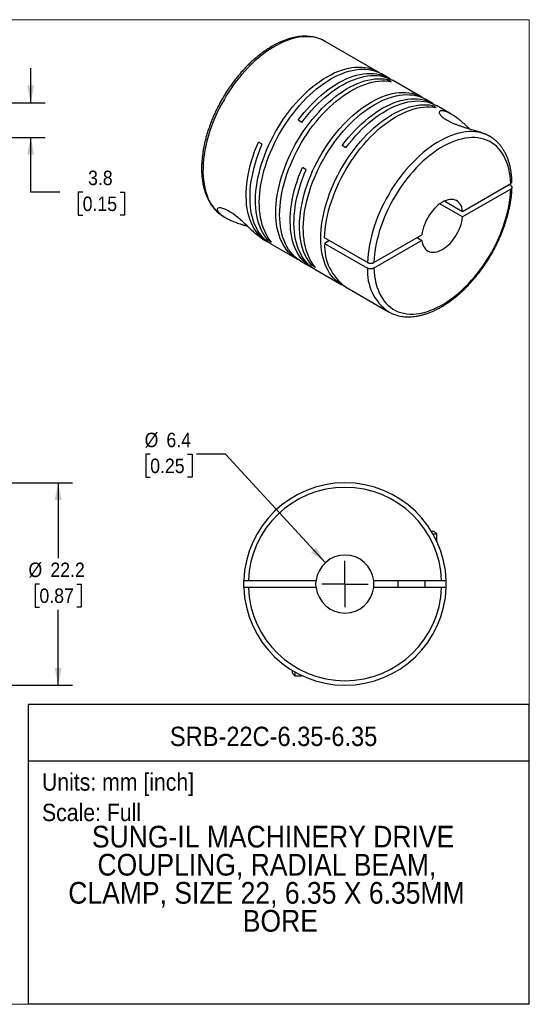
# Model space of a CAD drawing. Header units: millimetres. Extents: x 0 to 140, y 0 to 108.
# Tile 2 of 2: x 84 to 140, y 0 to 108. Entities that reach past the tile are written whole.
import ezdxf
from ezdxf.enums import TextEntityAlignment as Align

# ---------------------------------------------------------------- set-up
doc = ezdxf.new("R2010")
doc.units = ezdxf.units.MM
doc.header["$LTSCALE"] = 0.5
doc.linetypes.add('SLD-Solid', pattern=[0])
doc.layers.add('SLD-0', color=7, linetype='SLD-Solid', lineweight=25)
doc.layers.add('TEXT', color=140, linetype='SLD-Solid', lineweight=25)
doc.styles.add('SLDTEXTSTYLE0', font='GOTHIC.TTF', dxfattribs={"width": 0.913})
doc.dimstyles.new('SLDDIMSTYLE0', dxfattribs={"dimtxt": 1.5875, "dimasz": 1.905, "dimexe": 0, "dimexo": 0.0625, "dimgap": 0.396875, "dimtad": 0, "dimtih": 1, "dimtoh": 1, "dimdec": 1, "dimrnd": 1e-09, "dimzin": 12, "dimdsep": 46, "dimtxsty": 'SLDTEXTSTYLE0', "dimsah": 1, "dimcen": 0, "dimadec": 0, "dimazin": 3, "dimtfac": 1, "dimtdec": 1, "dimtofl": 0, "dimtmove": 0, "dimatfit": 3, "dimfxl": 0, "dimfrac": 2, "dimtolj": 1, "dimtzin": 12, "dimarcsym": 0})
doc.dimstyles.new('SLDDIMSTYLE1', dxfattribs={"dimtxt": 1.5875, "dimasz": 1.905, "dimexe": 0, "dimexo": 0.0625, "dimgap": 0.396875, "dimtad": 0, "dimtih": 1, "dimtoh": 1, "dimdec": 1, "dimrnd": 1e-09, "dimzin": 12, "dimdsep": 46, "dimtxsty": 'SLDTEXTSTYLE0', "dimsah": 1, "dimcen": 0.09, "dimadec": 0, "dimazin": 3, "dimtfac": 1, "dimtdec": 1, "dimtofl": 0, "dimtmove": 0, "dimatfit": 3, "dimfxl": 0, "dimfrac": 2, "dimtolj": 1, "dimtzin": 12, "dimarcsym": 0})
doc.dimstyles.new('SLDDIMSTYLE2', dxfattribs={"dimtxt": 1.5875, "dimasz": 1.905, "dimexe": 0, "dimexo": 0.0625, "dimgap": 0.396875, "dimtad": 0, "dimtih": 1, "dimtoh": 1, "dimdec": 1, "dimrnd": 1e-09, "dimzin": 12, "dimdsep": 46, "dimtxsty": 'SLDTEXTSTYLE0', "dimsah": 1, "dimcen": 0.09, "dimadec": 0, "dimazin": 3, "dimtfac": 1, "dimtdec": 1, "dimtmove": 0, "dimatfit": 0, "dimfxl": 0, "dimfrac": 2, "dimtolj": 1, "dimtzin": 12, "dimarcsym": 0})

# ---------------------------------------------------------------- blocks, each defined once
blk = doc.blocks.new('SW_NOTE_0')
at = {"layer": 'TEXT', "color": 0, "insert": (0, 2.43), "char_height": 1.905, "attachment_point": 1, "style": 'SLDTEXTSTYLE0'}
blk.add_mtext('Scale: Full', dxfattribs=at)
blk = doc.blocks.new('SW_NOTE_0_1')
at = {"layer": 'TEXT', "color": 0, "insert": (0, 2.43), "char_height": 1.905, "attachment_point": 1, "style": 'SLDTEXTSTYLE0'}
blk.add_mtext('Units: mm [inch]', dxfattribs=at)
blk = doc.blocks.new('Block1')
at = {"layer": 'TEXT'}
for p, q in [((139.7, 32.88), (84.82, 32.88)), ((84.82, 0), (84.82, 32.88)), ((139.7, 0), (139.7, 32.88)), ((84.82, 26.7), (139.7, 26.7)), ((139.7, 0), (84.82, 0))]:
    blk.add_line(p, q, dxfattribs=at)
at = {"layer": 'TEXT', "color": 140}
for name, p in [('SW_NOTE_0_1', (86.29, 22.9)), ('SW_NOTE_0', (86.29, 19.56))]:
    blk.add_blockref(name, p, dxfattribs=at)
at = {"layer": 'TEXT', "color": 140, "style": 'SLDTEXTSTYLE0', "width": 0.913}
for tag, height, p in [('AUTOATTR0', 2.12, (100.31, 27.68)), ('AUTOATTR1_0', 2.38, (91.76, 16.48)), ('AUTOATTR1_1', 2.38, (92.37, 13.4)), ('AUTOATTR1_2', 2.38, (89.17, 10.32)), ('AUTOATTR1_3', 2.38, (108.3, 7.25))]:
    blk.add_attdef(tag, text='', height=height, dxfattribs=at).set_placement(p, align=Align.BOTTOM_LEFT)
blk = doc.blocks.new('Block2')
at = {"color": 7, "linetype": 'SLD-Solid', "lineweight": 18}
for p, q in [((139.7, 107.95), (0, 107.95)), ((139.7, 0), (139.7, 107.95)), ((139.7, 0), (0, 0))]:
    blk.add_line(p, q, dxfattribs=at)
blk = doc.blocks.new('_D_1')
at = {"layer": 'SLD-0'}
for p, q in [((78.46, 57.18), (89.65, 57.18)), ((88.06, 57.18), (88.06, 48.93)), ((86.01, 46.08), (85.53, 46.08)), ((85.53, 46.08), (85.53, 43.56)), ((90.12, 46.08), (90.6, 46.08)), ((90.6, 46.08), (90.6, 43.56)), ((85.53, 43.56), (86.01, 43.56)), ((88.06, 34.98), (88.06, 43.24)), ((90.6, 43.56), (90.12, 43.56)), ((78.46, 34.98), (89.65, 34.98))]:
    blk.add_line(p, q, dxfattribs=at)
for points in [[(88.06, 57.18), (87.68, 55.28), (88.45, 55.28)], [(88.06, 34.98), (88.45, 36.89), (87.68, 36.89)]]:
    blk.add_solid(points, dxfattribs=at)
at = {"layer": 'SLD-0', "char_height": 1.587, "attachment_point": 1, "style": 'SLDTEXTSTYLE0'}
for s, insert in [('%%c', (84.81, 48.43)), ('22.2', (87.21, 48.43)), ('0.87', (86.01, 45.59))]:
    blk.add_mtext(s, dxfattribs=dict(at, insert=insert))
blk = doc.blocks.new('_D_5')
at = {"layer": 'SLD-0'}
for p, q in [((98.15, 60.32), (97.67, 60.32)), ((97.67, 60.32), (97.67, 57.8)), ((102.25, 60.32), (102.74, 60.32)), ((102.74, 60.32), (102.74, 57.8)), ((106.4, 60.32), (103.22, 60.32)), ((117.35, 48.42), (106.4, 60.32)), ((97.67, 57.8), (98.15, 57.8)), ((102.74, 57.8), (102.25, 57.8))]:
    blk.add_line(p, q, dxfattribs=at)
blk.add_solid([(117.35, 48.42), (116.34, 50.08), (115.78, 49.56)], dxfattribs=at)
at = {"layer": 'SLD-0', "char_height": 1.587, "attachment_point": 1, "style": 'SLDTEXTSTYLE0'}
for s, insert in [('%%c', (97.54, 62.67)), ('6.4', (99.93, 62.67)), ('0.25', (98.15, 59.83))]:
    blk.add_mtext(s, dxfattribs=dict(at, insert=insert))
blk = doc.blocks.new('SW_CENTERMARKSYMBOL_2')
at = {"layer": 'SLD-0', "color": 0}
for q in [(0, 2.54), (-2.54, 0), (0, -2.54), (2.54, 0)]:
    blk.add_line((0, 0), q, dxfattribs=at)
blk = doc.blocks.new('_D_7')
at = {"layer": 'SLD-0'}
for p, q in [((85.05, 98.84), (85.05, 102.65)), ((78.46, 98.84), (86.64, 98.84)), ((75.36, 95.05), (86.64, 95.05)), ((85.05, 89.06), (85.05, 95.05)), ((88.23, 89.06), (85.05, 89.06)), ((90.75, 89.05), (90.27, 89.05)), ((90.27, 89.05), (90.27, 86.53)), ((94.85, 89.05), (95.34, 89.05)), ((95.34, 89.05), (95.34, 86.53)), ((90.27, 86.53), (90.75, 86.53)), ((95.34, 86.53), (94.85, 86.53))]:
    blk.add_line(p, q, dxfattribs=at)
for points in [[(85.05, 98.84), (85.44, 100.75), (84.67, 100.75)], [(85.05, 95.05), (84.67, 93.15), (85.44, 93.15)]]:
    blk.add_solid(points, dxfattribs=at)
at = {"layer": 'SLD-0', "char_height": 1.587, "attachment_point": 1, "style": 'SLDTEXTSTYLE0'}
for s, insert in [('3.8', (91.34, 91.4)), ('0.15', (90.75, 88.56))]:
    blk.add_mtext(s, dxfattribs=dict(at, insert=insert))

msp = doc.modelspace()

# ---------------------------------------------------------------- linework, layer by layer
for p, q in [((123.09, 102.25), (117.33, 105.57)), ((124.3, 101.55), (123.51, 102)), ((124.57, 101.15), (124.16, 101.4)), ((124.16, 101.22), (124.16, 101.4)), ((127.92, 99.46), (124.71, 101.31)), ((129.12, 98.77), (128.33, 99.22)), ((129.5, 98.31), (129.08, 98.55)), ((129.08, 98.37), (129.08, 98.55)), ((131.12, 97.61), (129.53, 98.53)), ((114.78, 96.68), (114.36, 96.93)), ((135.36, 95.16), (135.22, 95.25)), ((135.38, 95.15), (135.36, 95.16)), ((110.43, 94.29), (110.01, 94.53)), ((119.6, 93.9), (119.18, 94.14)), ((115.25, 91.5), (114.83, 91.74)), ((132.39, 86.94), (137.66, 89.98)), ((137.66, 89.77), (137.48, 89.87)), ((137.66, 89.36), (132.39, 86.33)), ((132.39, 86.33), (129.9, 87.77)), ((130.43, 88.07), (132.39, 86.94)), ((106.23, 86.35), (106.37, 86.26)), ((106.23, 86.35), (106.24, 86.34)), ((122.67, 81.33), (127.94, 84.36)), ((110.47, 83.9), (110.97, 83.61)), ((111.03, 83.81), (111.19, 83.9)), ((111.45, 83.57), (111.03, 83.81)), ((111.39, 83.37), (114.22, 81.73)), ((121.97, 81.33), (117.27, 84.04)), ((117.8, 83.73), (117.27, 83.43)), ((117.27, 83.43), (121.97, 80.72)), ((127.94, 83.75), (122.67, 80.72)), ((127.41, 84.06), (127.94, 83.75)), ((114.64, 81.49), (115.79, 80.83)), ((115.86, 81.03), (116.01, 81.12)), ((116.27, 80.79), (115.86, 81.03)), ((116.21, 80.59), (119.15, 78.89)), ((119.57, 78.65), (124.26, 75.94)), ((124.25, 75.95), (124.26, 75.94)), ((128.96, 51.88), (129.25, 51.88)), ((129.55, 51.58), (129.25, 51.88)), ((129.14, 51.58), (129.55, 51.58)), ((129.55, 50.79), (129.55, 51.58)), ((108.9, 46.46), (116.34, 46.46)), ((122.65, 46.46), (130.09, 46.46)), ((125.3, 46.46), (125.3, 45.71)), ((128.3, 45.71), (128.3, 46.46)), ((116.34, 45.71), (108.9, 45.71)), ((130.09, 45.71), (122.65, 45.71)), ((113.7, 36.62), (113.7, 36.33)), ((113.7, 36.33), (114, 36.03)), ((114, 36.44), (114, 36.03)), ((114, 36.03), (114.78, 36.03))]:
    msp.add_line(p, q)
at = {"flags": 128}
for points in [[(117.33, 105.57), (117.32, 105.58), (117.03, 105.73), (116.73, 105.85), (116.42, 105.95), (116.09, 106.02), (115.75, 106.07), (115.41, 106.09), (115.05, 106.09), (114.68, 106.06), (114.31, 106), (113.93, 105.92), (113.55, 105.81), (113.16, 105.68), (112.77, 105.52), (112.38, 105.34), (111.98, 105.13), (111.58, 104.91), (111.19, 104.65), (110.79, 104.38), (110.4, 104.08), (110.01, 103.77), (109.63, 103.43), (109.25, 103.08), (108.88, 102.7), (108.51, 102.31), (108.16, 101.91), (107.81, 101.48), (107.47, 101.05), (107.15, 100.6), (106.83, 100.14), (106.53, 99.67), (106.24, 99.18), (105.97, 98.7), (105.71, 98.2), (105.47, 97.7), (105.24, 97.19), (105.03, 96.68), (104.83, 96.17), (104.66, 95.66), (104.5, 95.15), (104.36, 94.64), (104.24, 94.13), (104.14, 93.63), (104.06, 93.13), (104, 92.65), (103.96, 92.17), (103.94, 91.7), (103.93, 91.24), (103.95, 90.79), (103.99, 90.36), (104.05, 89.94), (104.13, 89.53), (104.22, 89.15), (104.34, 88.78), (104.48, 88.42), (104.63, 88.09), (104.8, 87.78), (104.99, 87.49), (105.2, 87.22), (105.43, 86.97), (105.67, 86.75), (105.92, 86.54), (106.2, 86.37), (106.23, 86.35)], [(111.03, 83.81), (110.82, 84.07), (110.63, 84.36), (110.45, 84.66), (110.29, 84.99), (110.15, 85.33), (110.02, 85.69), (109.92, 86.07), (109.84, 86.47), (109.77, 86.88), (109.73, 87.31), (109.7, 87.75), (109.7, 88.2), (109.71, 88.67), (109.74, 89.14), (109.8, 89.62), (109.87, 90.11), (109.96, 90.61), (110.08, 91.11), (110.21, 91.62), (110.36, 92.13), (110.52, 92.64), (110.71, 93.15), (110.91, 93.65), (111.13, 94.16), (111.37, 94.66), (111.62, 95.16), (111.89, 95.65), (112.17, 96.13), (112.46, 96.6), (112.77, 97.07), (113.09, 97.52), (113.42, 97.96), (113.76, 98.39), (114.11, 98.8), (114.47, 99.2), (114.84, 99.58), (115.21, 99.94), (115.59, 100.28), (115.97, 100.61), (116.36, 100.91), (116.76, 101.19), (117.15, 101.46), (117.54, 101.7), (117.94, 101.91), (118.33, 102.11), (118.72, 102.27), (119.11, 102.42), (119.5, 102.54), (119.88, 102.63), (120.25, 102.7), (120.62, 102.75), (120.98, 102.76), (121.33, 102.76), (121.67, 102.72), (122, 102.67), (122.32, 102.58), (122.63, 102.47), (122.92, 102.34), (123.2, 102.18), (123.3, 102.12)], [(111.45, 83.57), (111.24, 83.83), (111.04, 84.12), (110.87, 84.42), (110.71, 84.75), (110.56, 85.09), (110.44, 85.45), (110.34, 85.83), (110.25, 86.23), (110.19, 86.64), (110.14, 87.07), (110.12, 87.51), (110.11, 87.96), (110.13, 88.43), (110.16, 88.9), (110.21, 89.38), (110.29, 89.87), (110.38, 90.37), (110.49, 90.87), (110.62, 91.38), (110.77, 91.89), (110.94, 92.39), (111.13, 92.9), (111.33, 93.41), (111.55, 93.92), (111.79, 94.42), (112.04, 94.92), (112.3, 95.41), (112.58, 95.89), (112.88, 96.36), (113.19, 96.83), (113.5, 97.28), (113.84, 97.72), (114.18, 98.15), (114.53, 98.56), (114.89, 98.96), (115.25, 99.34), (115.63, 99.7), (116.01, 100.04), (116.39, 100.37), (116.78, 100.67), (117.17, 100.95), (117.57, 101.22), (117.96, 101.45), (118.36, 101.67), (118.75, 101.86), (119.14, 102.03), (119.53, 102.18), (119.91, 102.3), (120.29, 102.39), (120.67, 102.46), (121.04, 102.51), (121.39, 102.52), (121.75, 102.52), (122.09, 102.48), (122.42, 102.43), (122.74, 102.34), (123.04, 102.23), (123.34, 102.1), (123.51, 102)], [(114.43, 81.62), (114.33, 81.67), (114.05, 81.84), (113.79, 82.02), (113.54, 82.24), (113.31, 82.47), (113.09, 82.73), (112.89, 83.01), (112.71, 83.31), (112.55, 83.63), (112.4, 83.97), (112.28, 84.33), (112.17, 84.7), (112.08, 85.09), (112.01, 85.5), (111.96, 85.93), (111.93, 86.37), (111.92, 86.82), (111.93, 87.28), (111.96, 87.75), (112.01, 88.23), (112.08, 88.72), (112.17, 89.21), (112.28, 89.71), (112.4, 90.22), (112.55, 90.73), (112.71, 91.24), (112.89, 91.75), (113.09, 92.26), (113.31, 92.76), (113.54, 93.26), (113.79, 93.76), (114.05, 94.25), (114.33, 94.74), (114.62, 95.22), (114.93, 95.68), (115.24, 96.14), (115.57, 96.58), (115.91, 97.01), (116.26, 97.42), (116.62, 97.82), (116.98, 98.21), (117.35, 98.57), (117.73, 98.92), (118.12, 99.25), (118.5, 99.56), (118.9, 99.85), (119.29, 100.11), (119.68, 100.36), (120.08, 100.58), (120.47, 100.78), (120.86, 100.95), (121.25, 101.1), (121.64, 101.23), (122.02, 101.33), (122.4, 101.4), (122.77, 101.45), (123.13, 101.48), (123.48, 101.48), (123.82, 101.45), (124.16, 101.4)], [(114.36, 96.93), (114.69, 97.36), (115.04, 97.79), (115.39, 98.19), (115.75, 98.59), (116.12, 98.96), (116.5, 99.32), (116.88, 99.66), (117.26, 99.98), (117.65, 100.28), (118.04, 100.56), (118.44, 100.82), (118.83, 101.05), (119.23, 101.26), (119.62, 101.45), (120.01, 101.61), (120.4, 101.75), (120.78, 101.87), (121.16, 101.96), (121.53, 102.02), (121.9, 102.06), (122.26, 102.07), (122.61, 102.06), (122.95, 102.02), (123.27, 101.96), (123.59, 101.87), (123.89, 101.75), (124.19, 101.61), (124.46, 101.45), (124.5, 101.42)], [(114.78, 96.68), (115.11, 97.12), (115.46, 97.55), (115.81, 97.95), (116.17, 98.35), (116.54, 98.72), (116.91, 99.08), (117.29, 99.42), (117.68, 99.74), (118.07, 100.04), (118.46, 100.32), (118.86, 100.58), (119.25, 100.81), (119.64, 101.02), (120.04, 101.21), (120.43, 101.37), (120.82, 101.51), (121.2, 101.63), (121.58, 101.72), (121.95, 101.78), (122.32, 101.82), (122.67, 101.83), (123.02, 101.82), (123.36, 101.78), (123.69, 101.71), (124.01, 101.63), (124.31, 101.51), (124.6, 101.37), (124.71, 101.31)], [(114.64, 81.49), (114.47, 81.6), (114.21, 81.78), (113.96, 82), (113.73, 82.23), (113.51, 82.49), (113.31, 82.77), (113.13, 83.07), (112.97, 83.39), (112.82, 83.73), (112.69, 84.08), (112.59, 84.46), (112.5, 84.85), (112.43, 85.26), (112.38, 85.69), (112.35, 86.12), (112.34, 86.57), (112.35, 87.04), (112.38, 87.51), (112.43, 87.99), (112.5, 88.48), (112.59, 88.97), (112.69, 89.47), (112.82, 89.98), (112.97, 90.49), (113.13, 91), (113.31, 91.51), (113.51, 92.01), (113.73, 92.52), (113.96, 93.02), (114.21, 93.52), (114.47, 94.01), (114.75, 94.5), (115.04, 94.97), (115.34, 95.44), (115.66, 95.9), (115.99, 96.34), (116.33, 96.77), (116.68, 97.18), (117.03, 97.58), (117.4, 97.97), (117.77, 98.33), (118.15, 98.68), (118.53, 99.01), (118.92, 99.32), (119.31, 99.61), (119.71, 99.87), (120.1, 100.12), (120.5, 100.34), (120.89, 100.54), (121.28, 100.71), (121.67, 100.86), (122.06, 100.99), (122.44, 101.09), (122.81, 101.16), (123.18, 101.21), (123.54, 101.24), (123.9, 101.23), (124.24, 101.21), (124.57, 101.15)], [(115.86, 81.03), (115.64, 81.29), (115.45, 81.57), (115.27, 81.88), (115.11, 82.2), (114.97, 82.55), (114.85, 82.91), (114.74, 83.29), (114.66, 83.69), (114.59, 84.1), (114.55, 84.53), (114.52, 84.97), (114.52, 85.42), (114.53, 85.88), (114.57, 86.36), (114.62, 86.84), (114.69, 87.33), (114.79, 87.83), (114.9, 88.33), (115.03, 88.83), (115.18, 89.34), (115.35, 89.85), (115.53, 90.36), (115.74, 90.87), (115.95, 91.38), (116.19, 91.88), (116.44, 92.37), (116.71, 92.86), (116.99, 93.35), (117.28, 93.82), (117.59, 94.28), (117.91, 94.74), (118.24, 95.18), (118.58, 95.6), (118.93, 96.02), (119.29, 96.41), (119.66, 96.79), (120.03, 97.15), (120.41, 97.5), (120.8, 97.82), (121.19, 98.13), (121.58, 98.41), (121.97, 98.67), (122.37, 98.91), (122.76, 99.13), (123.15, 99.32), (123.55, 99.49), (123.94, 99.63), (124.32, 99.75), (124.7, 99.85), (125.07, 99.92), (125.44, 99.96), (125.8, 99.98), (126.15, 99.97), (126.49, 99.94), (126.82, 99.88), (127.14, 99.8), (127.45, 99.69), (127.74, 99.56), (128.02, 99.4), (128.12, 99.33)], [(116.27, 80.79), (116.06, 81.05), (115.87, 81.33), (115.69, 81.64), (115.53, 81.96), (115.39, 82.31), (115.26, 82.67), (115.16, 83.05), (115.08, 83.44), (115.01, 83.86), (114.97, 84.28), (114.94, 84.72), (114.93, 85.18), (114.95, 85.64), (114.98, 86.12), (115.04, 86.6), (115.11, 87.09), (115.2, 87.59), (115.32, 88.09), (115.45, 88.59), (115.6, 89.1), (115.76, 89.61), (115.95, 90.12), (116.15, 90.63), (116.37, 91.13), (116.61, 91.64), (116.86, 92.13), (117.13, 92.62), (117.41, 93.11), (117.7, 93.58), (118.01, 94.04), (118.33, 94.5), (118.66, 94.94), (119, 95.36), (119.35, 95.78), (119.71, 96.17), (120.08, 96.55), (120.45, 96.91), (120.83, 97.26), (121.21, 97.58), (121.6, 97.89), (121.99, 98.17), (122.39, 98.43), (122.78, 98.67), (123.18, 98.89), (123.57, 99.08), (123.96, 99.25), (124.35, 99.39), (124.74, 99.51), (125.12, 99.61), (125.49, 99.68), (125.86, 99.72), (126.22, 99.74), (126.57, 99.73), (126.91, 99.7), (127.24, 99.64), (127.56, 99.56), (127.87, 99.45), (128.16, 99.31), (128.33, 99.22)], [(119.36, 78.77), (119.26, 78.83), (118.98, 78.99), (118.72, 79.18), (118.47, 79.39), (118.24, 79.63), (118.02, 79.88), (117.82, 80.16), (117.64, 80.46), (117.48, 80.78), (117.33, 81.12), (117.21, 81.48), (117.1, 81.86), (117.01, 82.25), (116.94, 82.66), (116.89, 83.08), (116.86, 83.52), (116.85, 83.97), (116.86, 84.43), (116.89, 84.9), (116.94, 85.38), (117.01, 85.87), (117.1, 86.37), (117.21, 86.87), (117.33, 87.37), (117.48, 87.88), (117.64, 88.39), (117.82, 88.9), (118.02, 89.41), (118.24, 89.92), (118.47, 90.42), (118.72, 90.92), (118.98, 91.41), (119.26, 91.89), (119.55, 92.37), (119.86, 92.84), (120.17, 93.29), (120.5, 93.73), (120.84, 94.16), (121.19, 94.58), (121.54, 94.98), (121.91, 95.36), (122.28, 95.73), (122.66, 96.08), (123.05, 96.41), (123.43, 96.72), (123.82, 97), (124.22, 97.27), (124.61, 97.51), (125.01, 97.74), (125.4, 97.93), (125.79, 98.11), (126.18, 98.26), (126.57, 98.38), (126.95, 98.48), (127.33, 98.56), (127.69, 98.61), (128.05, 98.63), (128.41, 98.63), (128.75, 98.6), (129.08, 98.55)], [(117.27, 84.04), (117.3, 84.51), (117.34, 84.99), (117.4, 85.48), (117.49, 85.98), (117.59, 86.48), (117.71, 86.99), (117.85, 87.5), (118.01, 88.02), (118.19, 88.53), (118.39, 89.04), (118.6, 89.55), (118.83, 90.06), (119.08, 90.56), (119.34, 91.06), (119.62, 91.55), (119.91, 92.03), (120.21, 92.5), (120.53, 92.97), (120.86, 93.41), (121.2, 93.85), (121.55, 94.27), (121.91, 94.68), (122.27, 95.07), (122.65, 95.44), (123.03, 95.79), (123.41, 96.13), (123.8, 96.44), (124.2, 96.73), (124.59, 97), (124.99, 97.25), (125.39, 97.48), (125.79, 97.68), (126.18, 97.86), (126.58, 98.01), (126.96, 98.14), (127.35, 98.24), (127.73, 98.32), (128.1, 98.37), (128.46, 98.39), (128.82, 98.39), (129.17, 98.36), (129.5, 98.31)], [(119.18, 94.14), (119.52, 94.58), (119.86, 95), (120.21, 95.41), (120.57, 95.8), (120.94, 96.18), (121.32, 96.54), (121.7, 96.88), (122.08, 97.2), (122.47, 97.5), (122.87, 97.78), (123.26, 98.03), (123.66, 98.27), (124.05, 98.48), (124.44, 98.67), (124.83, 98.83), (125.22, 98.97), (125.61, 99.08), (125.98, 99.17), (126.36, 99.24), (126.72, 99.27), (127.08, 99.29), (127.43, 99.27), (127.77, 99.24), (128.1, 99.17), (128.41, 99.08), (128.72, 98.97), (129.01, 98.83), (129.29, 98.66), (129.32, 98.64)], [(119.6, 93.9), (119.93, 94.34), (120.28, 94.76), (120.63, 95.17), (120.99, 95.56), (121.36, 95.94), (121.74, 96.3), (122.12, 96.64), (122.5, 96.96), (122.89, 97.26), (123.28, 97.54), (123.68, 97.79), (124.07, 98.03), (124.47, 98.24), (124.86, 98.43), (125.25, 98.59), (125.64, 98.73), (126.02, 98.84), (126.4, 98.93), (126.77, 99), (127.14, 99.03), (127.5, 99.05), (127.85, 99.03), (128.18, 98.99), (128.51, 98.93), (128.83, 98.84), (129.13, 98.73), (129.43, 98.59), (129.53, 98.53)], [(135.36, 95.16), (135.34, 95.18), (135.05, 95.32), (134.75, 95.45), (134.44, 95.54), (134.11, 95.61), (133.77, 95.66), (133.43, 95.68), (133.07, 95.68), (132.71, 95.65), (132.34, 95.59), (131.96, 95.51), (131.58, 95.4), (131.19, 95.27), (130.8, 95.11), (130.4, 94.93), (130.01, 94.72), (129.61, 94.5), (129.22, 94.25), (128.83, 93.97), (128.43, 93.68), (128.05, 93.36), (127.66, 93.03), (127.29, 92.67), (126.92, 92.3), (126.55, 91.91), (126.2, 91.51), (125.85, 91.09), (125.51, 90.65), (125.19, 90.2), (124.87, 89.75), (124.57, 89.28), (124.29, 88.8), (124.01, 88.31), (123.75, 87.81), (123.51, 87.31), (123.28, 86.81), (123.07, 86.3), (122.88, 85.79), (122.7, 85.28), (122.54, 84.77), (122.4, 84.26), (122.28, 83.76), (122.18, 83.26), (122.1, 82.76), (122.03, 82.28), (121.99, 81.8), (121.97, 81.33)], [(137.66, 89.98), (137.63, 90.41), (137.59, 90.83), (137.52, 91.24), (137.44, 91.63), (137.34, 92.01), (137.21, 92.36), (137.07, 92.7), (136.91, 93.02), (136.73, 93.31), (136.53, 93.59), (136.32, 93.84), (136.09, 94.07), (135.84, 94.28), (135.58, 94.46), (135.3, 94.62), (135.01, 94.75), (134.71, 94.85), (134.39, 94.93), (134.06, 94.99), (133.72, 95.02), (133.37, 95.02), (133.02, 95), (132.65, 94.95), (132.28, 94.87), (131.91, 94.77), (131.52, 94.64), (131.14, 94.49), (130.75, 94.31), (130.36, 94.11), (129.97, 93.89), (129.58, 93.64), (129.19, 93.37), (128.81, 93.07), (128.43, 92.76), (128.05, 92.43), (127.68, 92.07), (127.31, 91.7), (126.96, 91.32), (126.61, 90.91), (126.27, 90.49), (125.94, 90.06), (125.63, 89.61), (125.32, 89.15), (125.03, 88.69), (124.75, 88.21), (124.49, 87.73), (124.24, 87.23), (124.01, 86.74), (123.8, 86.24), (123.6, 85.73), (123.42, 85.23), (123.26, 84.73), (123.12, 84.23), (123, 83.73), (122.89, 83.23), (122.81, 82.75), (122.74, 82.26), (122.7, 81.79), (122.67, 81.33)], [(111.18, 83.5), (110.92, 83.64), (110.65, 83.82), (110.39, 84.02), (110.15, 84.25), (109.93, 84.5), (109.72, 84.77), (109.53, 85.07), (109.36, 85.38), (109.2, 85.72), (109.07, 86.07), (108.95, 86.44), (108.86, 86.83), (108.78, 87.24), (108.72, 87.66), (108.69, 88.1), (108.67, 88.55), (108.67, 89.01), (108.7, 89.48), (108.74, 89.97), (108.81, 90.46), (108.89, 90.95), (108.99, 91.46), (109.12, 91.97), (109.26, 92.48), (109.42, 92.99), (109.6, 93.5), (109.79, 94.02), (110.01, 94.53)], [(111.39, 83.37), (111.28, 83.44), (111.01, 83.62), (110.76, 83.82), (110.52, 84.05), (110.3, 84.31), (110.1, 84.58), (109.92, 84.88), (109.75, 85.19), (109.6, 85.53), (109.47, 85.88), (109.36, 86.25), (109.26, 86.64), (109.19, 87.05), (109.14, 87.47), (109.1, 87.9), (109.09, 88.35), (109.09, 88.81), (109.12, 89.28), (109.16, 89.76), (109.23, 90.25), (109.31, 90.74), (109.42, 91.24), (109.54, 91.75), (109.68, 92.25), (109.84, 92.76), (110.02, 93.27), (110.21, 93.78), (110.43, 94.29)], [(116, 80.71), (115.96, 80.73), (115.68, 80.89), (115.42, 81.07), (115.17, 81.28), (114.93, 81.51), (114.71, 81.76), (114.51, 82.04), (114.32, 82.33), (114.15, 82.65), (114, 82.98), (113.87, 83.34), (113.76, 83.71), (113.67, 84.1), (113.59, 84.51), (113.54, 84.93), (113.51, 85.36), (113.49, 85.81), (113.5, 86.27), (113.52, 86.74), (113.57, 87.22), (113.63, 87.7), (113.72, 88.2), (113.82, 88.7), (113.94, 89.2), (114.09, 89.71), (114.25, 90.22), (114.42, 90.73), (114.62, 91.24), (114.83, 91.74)], [(116.21, 80.59), (116.1, 80.65), (115.83, 80.83), (115.58, 81.04), (115.35, 81.27), (115.13, 81.52), (114.92, 81.8), (114.74, 82.09), (114.57, 82.41), (114.42, 82.74), (114.29, 83.1), (114.18, 83.47), (114.09, 83.86), (114.01, 84.27), (113.96, 84.69), (113.92, 85.12), (113.91, 85.57), (113.92, 86.03), (113.94, 86.5), (113.99, 86.98), (114.05, 87.46), (114.13, 87.96), (114.24, 88.46), (114.36, 88.96), (114.5, 89.47), (114.66, 89.98), (114.84, 90.49), (115.04, 91), (115.25, 91.5)], [(122.67, 80.72), (122.7, 80.28), (122.74, 79.86), (122.81, 79.45), (122.89, 79.06), (123, 78.68), (123.12, 78.33), (123.26, 77.99), (123.42, 77.67), (123.6, 77.38), (123.8, 77.1), (124.01, 76.85), (124.24, 76.62), (124.49, 76.42), (124.75, 76.23), (125.03, 76.08), (125.32, 75.94), (125.63, 75.84), (125.94, 75.76), (126.27, 75.7), (126.61, 75.67), (126.96, 75.67), (127.31, 75.7), (127.68, 75.74), (128.05, 75.82), (128.43, 75.92), (128.81, 76.05), (129.19, 76.2), (129.58, 76.38), (129.97, 76.58), (130.36, 76.81), (130.75, 77.05), (131.14, 77.33), (131.52, 77.62), (131.91, 77.93), (132.28, 78.26), (132.65, 78.62), (133.02, 78.99), (133.37, 79.38), (133.72, 79.78), (134.06, 80.2), (134.39, 80.63), (134.71, 81.08), (135.01, 81.54), (135.3, 82), (135.58, 82.48), (135.84, 82.97), (136.09, 83.46), (136.32, 83.95), (136.53, 84.45), (136.73, 84.96), (136.91, 85.46), (137.07, 85.96), (137.21, 86.46), (137.34, 86.96), (137.44, 87.46), (137.52, 87.95), (137.59, 88.43), (137.63, 88.9), (137.66, 89.36)], [(132.39, 86.94), (132.36, 87.17), (132.3, 87.38), (132.23, 87.57), (132.13, 87.74), (132.02, 87.88), (131.88, 88.01), (131.74, 88.11), (131.57, 88.18), (131.4, 88.22), (131.21, 88.24), (131.01, 88.24), (130.81, 88.2), (130.6, 88.14), (130.38, 88.05), (130.17, 87.94), (129.95, 87.8), (129.73, 87.64), (129.52, 87.46), (129.32, 87.26), (129.12, 87.04), (128.93, 86.8), (128.76, 86.55), (128.6, 86.29), (128.45, 86.02), (128.32, 85.75), (128.2, 85.47), (128.11, 85.19), (128.03, 84.91), (127.97, 84.63), (127.94, 84.36)], [(110.47, 83.9), (110.41, 83.94), (110.29, 84.02), (110.16, 84.1), (110.04, 84.2), (109.85, 84.35), (109.66, 84.52), (109.46, 84.7), (109.25, 84.89), (109.02, 85.11), (108.78, 85.34), (108.53, 85.57), (108.28, 85.81), (108.01, 86.04), (107.74, 86.27), (107.47, 86.48), (107.2, 86.69), (106.93, 86.86), (106.68, 87.01), (106.44, 87.14), (106.22, 87.23), (106.02, 87.29), (105.84, 87.32), (105.7, 87.33), (105.6, 87.3), (105.53, 87.25), (105.49, 87.19), (105.48, 87.13), (105.5, 87.07), (105.52, 87), (105.62, 86.85), (105.77, 86.7), (105.97, 86.52), (105.97, 86.52)], [(127.94, 83.75), (127.97, 83.53), (128.03, 83.32), (128.11, 83.13), (128.2, 82.96), (128.32, 82.81), (128.45, 82.69), (128.6, 82.59), (128.76, 82.51), (128.93, 82.47), (129.12, 82.45), (129.32, 82.46), (129.52, 82.49), (129.73, 82.55), (129.95, 82.64), (130.17, 82.75), (130.38, 82.89), (130.6, 83.05), (130.81, 83.23), (131.01, 83.43), (131.21, 83.65), (131.4, 83.89), (131.57, 84.14), (131.74, 84.4), (131.88, 84.67), (132.02, 84.94), (132.13, 85.22), (132.23, 85.5), (132.3, 85.78), (132.36, 86.06), (132.39, 86.33)], [(108.4, 45.71), (108.4, 46.08), (108.4, 46.46)], [(116.32, 46.08), (116.33, 46.38), (116.34, 46.46)], [(116.34, 45.71), (116.33, 45.78), (116.32, 46.08)]]:
    msp.add_lwpolyline(points, dxfattribs=at)
for centre, radius, start, end in [((122.76, 83.12), 5.49, 176.8035, 234.5018), ((127.34, 80.35), 5.38, 176.1276, 234.9574), ((119.5, 46.08), 11.1, 1.936, 178.064), ((119.5, 46.08), 10.6, 2.0274, 177.9726), ((119.5, 46.08), 3.18, 6.7831, 173.2169), ((119.5, 46.08), 3.17, 353.2169, 6.7831), ((119.5, 46.08), 11.1, 358.064, 1.936), ((119.5, 46.08), 11.1, 181.936, 358.064), ((119.5, 46.08), 10.6, 182.0274, 357.9726), ((119.5, 46.08), 3.18, 186.7831, 353.2169)]:
    msp.add_arc(centre, radius, start, end)
for points, knots in [([(117.34, 105.57), (117.29, 105.59), (117.16, 105.67), (116.93, 105.78), (116.63, 105.9), (116.32, 105.99), (116, 106.06), (115.67, 106.11), (115.33, 106.14), (114.98, 106.14), (114.62, 106.12), (114.26, 106.07), (113.89, 106), (113.52, 105.91), (113.14, 105.79), (112.76, 105.65), (112.38, 105.49), (112, 105.31), (111.62, 105.1), (111.23, 104.87), (110.85, 104.63), (110.47, 104.36), (110.1, 104.07), (109.73, 103.77), (109.36, 103.45), (109, 103.11), (108.65, 102.75), (108.3, 102.38), (107.97, 102), (107.64, 101.6), (107.32, 101.19), (107.01, 100.77), (106.71, 100.33), (106.42, 99.89), (106.14, 99.44), (105.88, 98.98), (105.63, 98.51), (105.39, 98.04), (105.17, 97.56), (104.96, 97.08), (104.77, 96.6), (104.6, 96.11), (104.44, 95.63), (104.29, 95.14), (104.17, 94.66), (104.06, 94.18), (103.97, 93.7), (103.9, 93.23), (103.84, 92.76), (103.8, 92.3), (103.78, 91.85), (103.78, 91.41), (103.8, 90.98), (103.84, 90.56), (103.9, 90.15), (103.97, 89.75), (104.07, 89.37), (104.18, 89), (104.31, 88.65), (104.46, 88.31), (104.62, 88), (104.81, 87.7), (105, 87.42), (105.22, 87.16), (105.45, 86.93), (105.69, 86.71), (105.95, 86.52), (106.14, 86.4), (106.24, 86.34), (106.24, 86.34)], [0, 0, 0, 0, 0.006614, 0.02135, 0.036089, 0.050852, 0.065661, 0.080531, 0.095473, 0.110493, 0.12559, 0.140762, 0.155999, 0.171292, 0.186629, 0.202001, 0.217397, 0.232808, 0.248229, 0.263652, 0.279073, 0.29449, 0.3099, 0.325303, 0.340698, 0.356086, 0.371465, 0.386838, 0.402203, 0.417563, 0.432918, 0.448269, 0.463616, 0.478961, 0.494305, 0.509648, 0.524991, 0.540336, 0.555683, 0.571033, 0.586386, 0.601745, 0.61711, 0.632481, 0.64786, 0.663247, 0.678643, 0.694049, 0.709464, 0.724889, 0.740323, 0.755765, 0.771213, 0.786664, 0.802112, 0.817552, 0.832975, 0.848372, 0.863733, 0.879046, 0.894299, 0.909481, 0.924586, 0.939608, 0.954549, 0.969415, 0.984221, 0.998982, 1, 1, 1, 1]), ([(133.16, 95.98), (133.16, 95.99), (133.12, 96.02), (133.07, 96.07), (133, 96.14), (132.92, 96.21), (132.84, 96.29), (132.74, 96.38), (132.61, 96.49), (132.46, 96.63), (132.3, 96.76), (132.15, 96.89), (132.02, 96.99), (131.88, 97.1), (131.71, 97.23), (131.52, 97.36), (131.34, 97.48), (131.18, 97.58), (131.01, 97.68), (130.82, 97.77), (130.62, 97.86), (130.45, 97.92), (130.29, 97.96), (130.14, 97.98), (130.02, 97.98), (129.93, 97.95), (129.86, 97.9), (129.83, 97.83), (129.83, 97.74), (129.88, 97.63), (129.96, 97.5), (130.08, 97.37), (130.25, 97.23), (130.45, 97.08), (130.61, 96.98), (130.7, 96.93)], [0, 0, 0, 0, 0.004032, 0.015505, 0.027541, 0.040142, 0.053307, 0.068513, 0.089611, 0.116599, 0.145952, 0.170823, 0.19246, 0.210861, 0.246037, 0.27938, 0.310895, 0.340587, 0.368465, 0.410305, 0.450489, 0.489057, 0.526057, 0.56688, 0.606716, 0.645656, 0.683799, 0.72333, 0.762715, 0.802078, 0.841545, 0.880838, 0.920269, 0.959952, 1, 1, 1, 1]), ([(130.7, 96.93), (130.78, 96.88), (130.96, 96.78), (131.25, 96.64), (131.57, 96.51), (131.89, 96.39), (132.23, 96.27), (132.57, 96.16), (132.9, 96.06), (133.23, 95.96), (133.54, 95.87), (133.79, 95.79), (134.01, 95.72), (134.19, 95.67), (134.37, 95.61), (134.54, 95.55), (134.71, 95.48), (134.87, 95.42), (135.02, 95.35), (135.13, 95.29), (135.2, 95.26), (135.22, 95.25)], [0, 0, 0, 0, 0.0614584, 0.1223649, 0.1828888, 0.2432026, 0.3041116, 0.3648589, 0.4256368, 0.4866376, 0.5454847, 0.6055592, 0.6463752, 0.6878461, 0.7300121, 0.7754326, 0.8223856, 0.8709091, 0.9210375, 0.972802, 1, 1, 1, 1]), ([(137.8, 90.19), (137.8, 90.21), (137.8, 90.37), (137.78, 90.68), (137.73, 91.09), (137.67, 91.5), (137.59, 91.89), (137.49, 92.27), (137.37, 92.63), (137.24, 92.98), (137.08, 93.31), (136.91, 93.62), (136.72, 93.91), (136.52, 94.18), (136.3, 94.43), (136.06, 94.66), (135.81, 94.87), (135.58, 95.03), (135.43, 95.12), (135.38, 95.15)], [0, 0, 0, 0, 0.009011, 0.07349, 0.137988, 0.202467, 0.266899, 0.33125, 0.395479, 0.45954, 0.523383, 0.586961, 0.650232, 0.713168, 0.77576, 0.838021, 0.899987, 0.96172, 1, 1, 1, 1]), ([(137.66, 89.98), (137.68, 89.99), (137.73, 90.03), (137.78, 90.09), (137.8, 90.14), (137.8, 90.17), (137.8, 90.19)], [0, 0, 0, 0, 0.290944, 0.568713, 0.833299, 1, 1, 1, 1]), ([(137.66, 89.77), (137.67, 89.76), (137.71, 89.74), (137.75, 89.7), (137.78, 89.66), (137.8, 89.62), (137.81, 89.57), (137.8, 89.51), (137.77, 89.46), (137.72, 89.41), (137.68, 89.38), (137.66, 89.36)], [0, 0, 0, 0, 0.089811, 0.184947, 0.285408, 0.391195, 0.502308, 0.618746, 0.740509, 0.867594, 1, 1, 1, 1]), ([(124.25, 75.95), (124.28, 75.93), (124.41, 75.85), (124.64, 75.74), (124.93, 75.62), (125.24, 75.53), (125.56, 75.45), (125.89, 75.4), (126.23, 75.37), (126.58, 75.37), (126.93, 75.39), (127.29, 75.43), (127.66, 75.5), (128.03, 75.59), (128.41, 75.71), (128.79, 75.84), (129.17, 76), (129.55, 76.18), (129.94, 76.39), (130.32, 76.61), (130.7, 76.86), (131.08, 77.12), (131.45, 77.4), (131.82, 77.71), (132.19, 78.03), (132.55, 78.36), (132.91, 78.72), (133.25, 79.09), (133.59, 79.47), (133.92, 79.87), (134.24, 80.28), (134.56, 80.7), (134.86, 81.13), (135.15, 81.57), (135.42, 82.02), (135.69, 82.48), (135.94, 82.95), (136.18, 83.42), (136.4, 83.9), (136.61, 84.38), (136.8, 84.86), (136.98, 85.35), (137.14, 85.83), (137.28, 86.32), (137.41, 86.8), (137.52, 87.28), (137.62, 87.76), (137.69, 88.23), (137.75, 88.7), (137.79, 89.14), (137.8, 89.43), (137.8, 89.56)], [0, 0, 0, 0, 0.007566, 0.027543, 0.047521, 0.067531, 0.087599, 0.107748, 0.127994, 0.148344, 0.168801, 0.189358, 0.210006, 0.23073, 0.251517, 0.272352, 0.29322, 0.314111, 0.335015, 0.355924, 0.376831, 0.397731, 0.418623, 0.439506, 0.460378, 0.481239, 0.502089, 0.52293, 0.543761, 0.564585, 0.585402, 0.606213, 0.627019, 0.647822, 0.668623, 0.689423, 0.710224, 0.731026, 0.75183, 0.772639, 0.793453, 0.814273, 0.835101, 0.855939, 0.876786, 0.897645, 0.918515, 0.939399, 0.960296, 0.981205, 1, 1, 1, 1]), ([(105.97, 86.52), (106.02, 86.49), (106.1, 86.43), (106.25, 86.34), (106.41, 86.24), (106.6, 86.14), (106.79, 86.04), (106.99, 85.95), (107.19, 85.87), (107.39, 85.78), (107.62, 85.7), (107.86, 85.61), (108.1, 85.53), (108.3, 85.47), (108.49, 85.4), (108.66, 85.35), (108.78, 85.32), (108.81, 85.31)], [0, 0, 0, 0, 0.066179, 0.135437, 0.207804, 0.283305, 0.361965, 0.429461, 0.503364, 0.569946, 0.637461, 0.722395, 0.796168, 0.856251, 0.902641, 0.969568, 1, 1, 1, 1]), ([(121.97, 81.33), (121.98, 81.32), (122.02, 81.3), (122.08, 81.28), (122.16, 81.26), (122.24, 81.25), (122.32, 81.24), (122.42, 81.25), (122.51, 81.26), (122.6, 81.29), (122.65, 81.31), (122.67, 81.33)], [0, 0, 0, 0, 0.089811, 0.184947, 0.285408, 0.391195, 0.502308, 0.618746, 0.740509, 0.867594, 1, 1, 1, 1]), ([(122.67, 80.72), (122.66, 80.71), (122.62, 80.69), (122.56, 80.67), (122.5, 80.65), (122.44, 80.64), (122.37, 80.63), (122.31, 80.63), (122.25, 80.63), (122.19, 80.64), (122.14, 80.65), (122.09, 80.66), (122.04, 80.68), (122, 80.7), (121.98, 80.71), (121.97, 80.72)], [0, 0, 0, 0, 0.0922563, 0.1819573, 0.2691027, 0.3536923, 0.435726, 0.5152038, 0.5921258, 0.666492, 0.7383028, 0.8075584, 0.8742594, 0.9384064, 1, 1, 1, 1]), ([(108.4, 46.46), (108.4, 46.46), (108.4, 46.46), (108.42, 46.46), (108.45, 46.46), (108.49, 46.46), (108.55, 46.46), (108.62, 46.46), (108.7, 46.46), (108.8, 46.46), (108.87, 46.46), (108.9, 46.46)], [0, 0, 0, 0, 0.089811, 0.184947, 0.285408, 0.391195, 0.502308, 0.618746, 0.740509, 0.867594, 1, 1, 1, 1]), ([(130.09, 46.46), (130.11, 46.46), (130.16, 46.46), (130.23, 46.46), (130.29, 46.46), (130.35, 46.46), (130.41, 46.46), (130.45, 46.46), (130.49, 46.46), (130.52, 46.46), (130.55, 46.46), (130.57, 46.46), (130.58, 46.46), (130.59, 46.46), (130.59, 46.46), (130.59, 46.46)], [0, 0, 0, 0, 0.092256, 0.181957, 0.269103, 0.353692, 0.435726, 0.515204, 0.592126, 0.666492, 0.738303, 0.807558, 0.874259, 0.938406, 1, 1, 1, 1]), ([(108.9, 45.71), (108.88, 45.71), (108.83, 45.71), (108.76, 45.71), (108.7, 45.71), (108.64, 45.71), (108.59, 45.71), (108.54, 45.71), (108.5, 45.71), (108.47, 45.71), (108.44, 45.71), (108.42, 45.71), (108.41, 45.71), (108.4, 45.71), (108.4, 45.71), (108.4, 45.71)], [0, 0, 0, 0, 0.0922563, 0.1819573, 0.2691027, 0.3536923, 0.435726, 0.5152038, 0.5921258, 0.666492, 0.7383028, 0.8075584, 0.8742594, 0.9384064, 1, 1, 1, 1]), ([(130.59, 45.71), (130.59, 45.71), (130.59, 45.71), (130.57, 45.71), (130.54, 45.71), (130.5, 45.71), (130.44, 45.71), (130.37, 45.71), (130.29, 45.71), (130.19, 45.71), (130.12, 45.71), (130.09, 45.71)], [0, 0, 0, 0, 0.089811, 0.184947, 0.285408, 0.391195, 0.502308, 0.618746, 0.740509, 0.867594, 1, 1, 1, 1])]:
    msp.add_open_spline(points, degree=3, knots=knots)

# ---------------------------------------------------------------- block references
at = {"color": 7, "linetype": 'Continuous'}
msp.add_blockref('Block2', (0, 0), dxfattribs=at)
msp.add_blockref('Block1', (0, 0), dxfattribs=at).add_auto_attribs({'AUTOATTR0': 'SRB-22C-6.35-6.35', 'AUTOATTR1_0': 'SUNG-IL MACHINERY DRIVE ', 'AUTOATTR1_1': 'COUPLING, RADIAL BEAM, ', 'AUTOATTR1_2': 'CLAMP, SIZE 22, 6.35 X 6.35MM ', 'AUTOATTR1_3': 'BORE'})
at = {"layer": 'SLD-0'}
msp.add_blockref('SW_CENTERMARKSYMBOL_2', (119.5, 46.08), dxfattribs=at)

# ---------------------------------------------------------------- dimensions: what is measured, and where the dimension line sits
dim = msp.add_linear_dim(base=(85.05, 95.05), p1=(77.83, 98.84), p2=(74.73, 95.05), angle=90, dimstyle='SLDDIMSTYLE2', dxfattribs=at)
dim.commit()
dim.dimension.update_dxf_attribs({"geometry": '_D_7', "text_midpoint": (85.05, 89.06), "dimtype": 160})
dim = msp.add_diameter_dim_2p(p1=(121.64494896, 43.74555108), p2=(117.34626989, 48.41929244), dimstyle='SLDDIMSTYLE0', dxfattribs=at)
dim.commit()
dim.dimension.update_dxf_attribs({"geometry": '_D_5', "text_midpoint": (100.20159079, 60.32421963), "dimtype": 163})
dim = msp.add_linear_dim(base=(88.06, 34.98), p1=(77.83, 57.18), p2=(77.83, 34.98), angle=90, text='%%c<>', dimstyle='SLDDIMSTYLE1', dxfattribs=at)
dim.commit()
dim.dimension.update_dxf_attribs({"geometry": '_D_1', "text_midpoint": (88.06, 46.08), "dimtype": 160})

doc.saveas('drawing.dxf')
